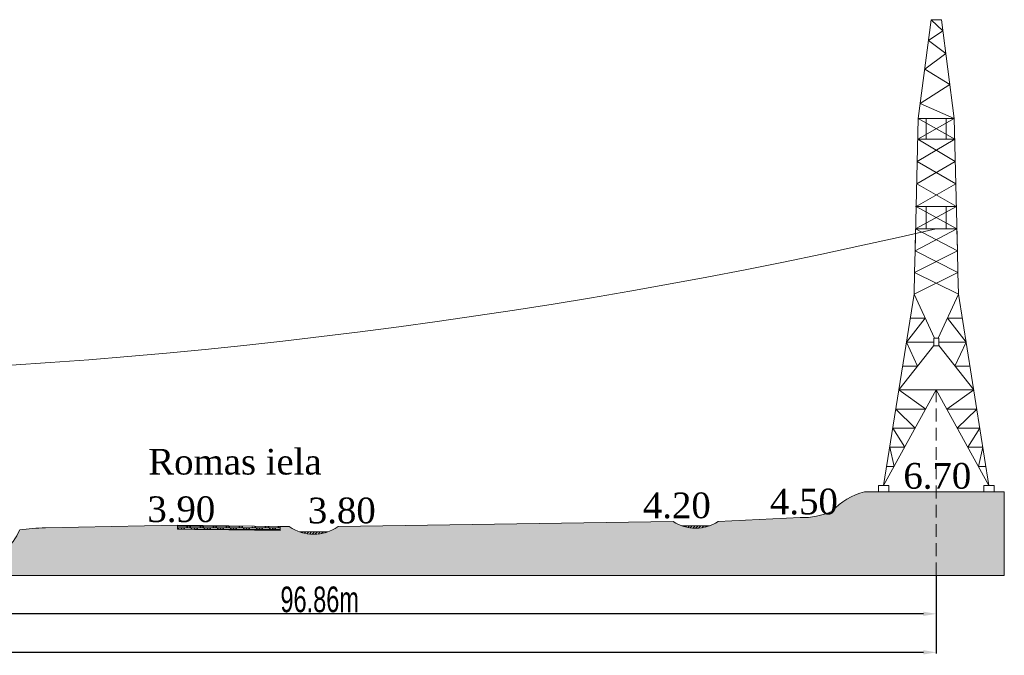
# Model space of a CAD drawing. Header units: metres. Extents: x 479801 to 960259, y 275948 to 557431.
# Tile 43 of 48: x 482843 to 483610, y 276830 to 277326. Entities that reach past the tile are written whole.
import ezdxf

# ---------------------------------------------------------------- set-up
doc = ezdxf.new("R2010")
doc.units = ezdxf.units.M
doc.linetypes.add('( Dashed )', pattern=[0.75, 0.5, -0.25])
doc.linetypes.add('ADTI_0', pattern=[2, 1, 1])
doc.layers.get('0').update_dxf_attribs({"linetype": 'ADTI_0', "lineweight": 9})
doc.layers.get('Defpoints').update_dxf_attribs({"lineweight": 9})
doc.styles.get("Standard").update_dxf_attribs({"font": 'wromlats.shx'})
doc.styles.add('STANDART', font='ARIALN.TTF', dxfattribs={"width": 0.8})
doc.dimstyles.new('CD-MARIS', dxfattribs={"dimscale": 0, "dimtxt": 2.5, "dimasz": 1.85, "dimexe": 1, "dimexo": 0.7, "dimgap": 0.6, "dimtad": 1, "dimzin": 0, "dimdsep": 46, "dimtxsty": 'STANDART', "dimcen": 5, "dimclrt": 172, "dimadec": 0, "dimazin": 0, "dimtfac": 1, "dimtmove": 1, "dimatfit": 2, "dimfxl": 1, "dimtolj": 1, "dimtzin": 0, "dimarcsym": 0})

# ---------------------------------------------------------------- blocks, each defined once
blk = doc.blocks.new('*D11990')
at = {"color": 18, "linetype": 'ByBlock', "lineweight": -2, "true_color": 0x000000}
for p, q in [((481629.29, 276892.04), (481629.29, 276831.74)), ((483557.29, 276892.04), (483557.29, 276831.74)), ((483547.29, 276832.74), (481639.29, 276832.74))]:
    blk.add_line(p, q, dxfattribs=at)
at = {"color": 18, "true_color": 0x000000}
for points in [[(481639.29, 276834.41), (481639.29, 276831.07), (481629.29, 276832.74)], [(483547.29, 276831.07), (483547.29, 276834.41), (483557.29, 276832.74)]]:
    blk.add_solid(points, dxfattribs=at)
at = {"layer": 'Defpoints', "color": 0}
for p in [(481629.29, 276892.74), (483557.29, 276892.74), (481629.29, 276832.74)]:
    blk.add_point(p, dxfattribs=at)
at = {"color": 18, "insert": (482593.29, 276843.55), "char_height": 20, "attachment_point": 5, "style": 'STANDART'}
blk.add_mtext('\\A1;{\\C18;\\c0;192.80m}', dxfattribs=at)
blk = doc.blocks.new('*D11993')
at = {"color": 18, "linetype": 'ByBlock', "lineweight": -2, "true_color": 0x000000}
for p, q in [((482588.69, 276892.04), (482588.69, 276861.74)), ((483557.29, 276892.04), (483557.29, 276861.74)), ((483547.29, 276862.74), (482598.69, 276862.74))]:
    blk.add_line(p, q, dxfattribs=at)
at = {"color": 18, "true_color": 0x000000}
for points in [[(482598.69, 276864.41), (482598.69, 276861.07), (482588.69, 276862.74)], [(483547.29, 276861.07), (483547.29, 276864.41), (483557.29, 276862.74)]]:
    blk.add_solid(points, dxfattribs=at)
at = {"layer": 'Defpoints', "color": 0}
for p in [(482588.69, 276892.74), (483557.29, 276892.74), (482588.69, 276862.74)]:
    blk.add_point(p, dxfattribs=at)
at = {"color": 18, "insert": (483076.98, 276873.89), "char_height": 20, "attachment_point": 5, "style": 'STANDART'}
blk.add_mtext('\\A1;{\\C18;\\c0;96.86m}', dxfattribs=at)

msp = doc.modelspace()

# ---------------------------------------------------------------- hatches: boundary and pattern name
at = {"true_color": 0x000000}
h = msp.add_hatch(dxfattribs=at)
h.set_pattern_fill('EARTH', color=18, scale=2, angle=45, style=0)
h.paths.add_polyline_path([(482774.70649, 276915.73894), (482776.24426, 276914.10972), (482777.89239, 276912.61772), (482779.36081, 276911.41531), (482781.511, 276909.84349), (482783.83768, 276908.36522), (482788.22852, 276906.11575), (482791.39703, 276904.8755), (482794.05749, 276904.05646), (482795.75752, 276903.6331), (482798.28805, 276903.14127), (482801.07186, 276902.78533), (482803.1942, 276902.64122), (482806.70044, 276902.64122), (482808.7697, 276902.7804), (482811.34112, 276903.09905), (482814.14423, 276903.63471), (482816.20938, 276904.15939), (482819.47234, 276905.22536), (482821.66612, 276906.11575), (482824.0551, 276907.25775), (482826.57677, 276908.6769), (482828.46888, 276909.90186), (482831.44765, 276912.15036), (482834.69805, 276915.14657), (482836.33289, 276916.92342), (482837.9561, 276918.91507), (482839.27307, 276920.73716), (482840.32317, 276922.3555), (482841.29018, 276924.00847), (482842.04837, 276925.44103), (482842.84261, 276927.10612), (482843.29069, 276928.13894), (482844.47628, 276928.30104), (482847.04579, 276928.62296), (482850.16218, 276928.95973), (482852.33224, 276929.15965), (482853.99452, 276929.29366), (482855.69893, 276929.41389), (482860.93814, 276929.6749), (482961.71346, 276931.65006), (482966.29069, 276931.73894), (482966.29069, 276928.73894), (483046.29069, 276927.73894), (483046.29069, 276930.73894), (483053.29069, 276930.73894), (483055.42271, 276929.36216), (483056.93379, 276928.51916), (483058.18963, 276927.89458), (483059.02131, 276927.51665), (483060.11673, 276927.06026), (483061.44539, 276926.56709), (483062.90144, 276926.09927), (483063.99034, 276925.79711), (483065.64683, 276925.41292), (483066.92085, 276925.17765), (483068.57454, 276924.94832), (483070.00833, 276924.81776), (483072.29069, 276924.73894), (483073.83953, 276924.77522), (483075.06735, 276924.85567), (483076.70718, 276925.03506), (483078.515, 276925.32974), (483080.14188, 276925.68405), (483081.74455, 276926.11847), (483082.95179, 276926.50378), (483084.18416, 276926.95073), (483085.58386, 276927.52709), (483086.69813, 276928.04086), (483087.95887, 276928.68441), (483089.02102, 276929.28102), (483090.32538, 276930.08679), (483091.29069, 276930.73894), (483352.29069, 276934.73894), (483353.09652, 276934.21907), (483354.1325, 276933.60002), (483355.25127, 276932.98988), (483356.43193, 276932.40755), (483358.36348, 276931.58171), (483359.35275, 276931.2161), (483360.29718, 276930.90155), (483361.15813, 276930.64325), (483362.42771, 276930.31038), (483363.16653, 276930.14237), (483364.19075, 276929.94003), (483365.51712, 276929.7298), (483366.83078, 276929.57813), (483368.01704, 276929.48885), (483369.88281, 276929.44219), (483370.32588, 276929.44348), (483371.29551, 276929.47486), (483372.03292, 276929.51874), (483372.66412, 276929.5701), (483373.46113, 276929.65323), (483374.06549, 276929.72996), (483374.76639, 276929.83387), (483375.38251, 276929.93857), (483376.26201, 276930.10993), (483377.0891, 276930.29495), (483377.95893, 276930.51495), (483378.76273, 276930.74191), (483379.62857, 276931.01242), (483380.40396, 276931.27817), (483381.26171, 276931.59878), (483381.99487, 276931.89567), (483382.92736, 276932.30477), (483383.60803, 276932.62648), (483384.37432, 276933.01289), (483385.03404, 276933.36692), (483385.88964, 276933.85683), (483386.57922, 276934.27816), (483387.09247, 276934.60783), (483387.29069, 276934.73894), (483436.4806, 276937.04472), (483448.88114, 276937.62599), (483457.0041, 276937.84531), (483459.71663, 276938.10121), (483464.0793, 276938.79588), (483468.18441, 276939.7793), (483472.21383, 276941.07313), (483476.29069, 276942.73894), (483478.06099, 276944.59534), (483480.45537, 276946.83054), (483483.01157, 276948.92136), (483487.00134, 276951.6772), (483490.47764, 276953.65124), (483494.19958, 276955.38449), (483497.42291, 276956.60031), (483501.29069, 276957.73894), (483610.29069, 276957.73894), (483610.29069, 276892.73894), (481576.29069, 276892.73894), (481576.29069, 276935.73894), (481706.29069, 276935.73894), (481712.45907, 276932.35376), (481715.23095, 276930.48608), (481718.78775, 276927.71572), (481721.98183, 276924.80423), (481725.35028, 276921.1918), (481728.79069, 276916.73894), (481731.99097, 276914.05906), (481734.97395, 276912.11136), (481739.17371, 276910.0715), (481742.05886, 276909.0714), (481745.46432, 276908.26271), (481751.28069, 276907.73894), (481937.29069, 276907.73894), (481942.38688, 276907.21989), (481947.29069, 276905.73894), (481949.48132, 276905.25664), (481953.74192, 276904.38983), (481957.10819, 276903.77085), (481960.18801, 276903.25499), (481964.68759, 276902.5872), (481967.97975, 276902.1627), (481973.28684, 276901.59149), (481978.23407, 276901.18384), (481981.14179, 276901.00015), (481982.29069, 276900.93894), (481984.83837, 276900.31727), (481987.21898, 276899.76713), (481990.30122, 276899.09861), (481992.01809, 276898.74747), (481993.71845, 276898.41459), (481995.04827, 276898.16453), (481997.00354, 276897.81315), (481999.46866, 276897.39768), (482001.79465, 276897.03364), (482003.50416, 276896.78332), (482005.61262, 276896.49461), (482007.68942, 276896.23177), (482010.14294, 276895.9487), (482012.0499, 276895.74913), (482015.17079, 276895.46095), (482017.36926, 276895.28651), (482019.58432, 276895.13456), (482022.49079, 276894.97132), (482023.95404, 276894.90465), (482025.50068, 276894.84544), (482028.05259, 276894.77306), (482029.60298, 276894.74445), (482031.52181, 276894.72513), (482033.43958, 276894.72358), (482035.38181, 276894.74012), (482036.45093, 276894.75701), (482037.53698, 276894.77981), (482039.36909, 276894.8312), (482041.56302, 276894.91411), (482043.2978, 276894.99617), (482045.20822, 276895.10342), (482047.31622, 276895.24233), (482049.20729, 276895.38535), (482051.21366, 276895.55616), (482053.29046, 276895.75369), (482055.67078, 276896.0061), (482057.45709, 276896.21383), (482059.60975, 276896.48509), (482061.48878, 276896.74063), (482063.51655, 276897.03611), (482064.89339, 276897.24844), (482067.30359, 276897.64302), (482069.07576, 276897.95182), (482071.1017, 276898.32431), (482073.11594, 276898.71537), (482076.12233, 276899.33773), (482078.07578, 276899.76713), (482080.70344, 276900.37606), (482082.27315, 276900.75709), (482084.20561, 276901.24404), (482085.70776, 276901.63626), (482088.29069, 276902.33894), (482091.76234, 276903.83091), (482094.25186, 276904.8679), (482096.63921, 276905.83684), (482098.29469, 276906.49424), (482100.28706, 276907.26981), (482101.95509, 276907.90611), (482103.82872, 276908.60681), (482105.80846, 276909.33118), (482107.44086, 276909.91618), (482109.49674, 276910.63726), (482110.60508, 276911.0188), (482113.21132, 276911.89622), (482114.9974, 276912.48163), (482116.23796, 276912.88068), (482118.61231, 276913.62728), (482120.18784, 276914.11031), (482122.26027, 276914.73077), (482123.8994, 276915.20955), (482125.75716, 276915.73894)])
h = msp.add_hatch(dxfattribs=at)
h.set_pattern_fill('ASPHALT', color=18, scale=0.4, style=0)
h.paths.add_polyline_path([(483046.29069, 276927.8194), (482966.29069, 276928.73894), (482966.29069, 276931.73894), (483046.29069, 276930.73894)])
h = msp.add_hatch()
h.set_pattern_fill('ANSI31', color=5, scale=0.5, style=0)
h.paths.add_polyline_path([(483083.40204, 276926.66068), (483061.17934, 276926.66068, 0.172953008)])
h = msp.add_hatch()
h.set_pattern_fill('ANSI31', color=5, scale=0.5, style=0)
h.paths.add_polyline_path([(483380.58001, 276931.34167), (483359.00137, 276931.34167, 0.176352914)])

# ---------------------------------------------------------------- linework, layer by layer
at = {"color": 18, "true_color": 0x000000}
for p, q in [((483549.45938, 277248.73894), (483549.45938, 277232.73894)), ((483565.122, 277248.73894), (483565.122, 277232.73894)), ((483549.45938, 277180.23894), (483549.45938, 277162.73894)), ((483565.122, 277180.23894), (483565.122, 277162.73894)), ((483501.29069, 276957.73894), (483610.29069, 276957.73894)), ((483091.29069, 276930.73894), (483352.29069, 276934.73894)), ((483387.29069, 276934.73894), (483451.29069, 276937.73894)), ((482863.29069, 276929.73894), (482966.29069, 276931.73894)), ((482966.29069, 276931.73894), (483046.29069, 276930.73894)), ((482966.29069, 276931.73894), (482966.29069, 276928.73894)), ((482966.29069, 276928.73894), (483046.29069, 276927.73894)), ((483046.29069, 276930.73894), (483053.29069, 276930.73894)), ((483046.29069, 276930.73894), (483046.29069, 276927.73894)), ((482843.29069, 276892.73894), (482773.29069, 276892.73894)), ((482843.29069, 276892.73894), (482966.29069, 276892.73894)), ((482843.29069, 276892.73894), (482853.29069, 276892.73894)), ((482853.29069, 276892.73894), (482863.29069, 276892.73894)), ((482966.29069, 276892.73894), (483046.29069, 276892.73894)), ((483046.29069, 276892.73894), (483053.29069, 276892.73894)), ((483053.29069, 276892.73894), (483091.29069, 276892.73894)), ((483091.29069, 276892.73894), (483352.29069, 276892.73894)), ((483352.29069, 276892.73894), (483387.29069, 276892.73894)), ((483387.29069, 276892.73894), (483451.29069, 276892.73894)), ((483501.29069, 276892.73894), (483451.29069, 276892.73894)), ((483476.29069, 276892.73894), (483501.29069, 276892.73894)), ((483501.29069, 276892.73894), (483516.29069, 276892.73894)), ((483610.29069, 276892.73894), (483516.29069, 276892.73894))]:
    msp.add_line(p, q, dxfattribs=at)
at = {"color": 18, "lineweight": 0, "true_color": 0x000000}
msp.add_line((483610.29069, 276957.73894), (483610.29069, 276892.73894), dxfattribs=at)
at = {"color": 5}
for p, q in [((483061.17934, 276926.66068), (483083.40204, 276926.66068)), ((483359.00137, 276931.34167), (483380.58001, 276931.34167))]:
    msp.add_line(p, q, dxfattribs=at)
at = {"color": 18, "lineweight": 0, "ltscale": 100, "true_color": 0x000000}
for points in [[(483557.29069, 277325.73894), (483553.29069, 277325.73894), (483543.29069, 277248.73894)], [(483571.29069, 277248.73894), (483544.80695, 277260.41412), (483567.85659, 277275.18154), (483548.29069, 277287.23894), (483564.71586, 277299.36515), (483551.18138, 277309.49727), (483562.40541, 277317.15558), (483553.29069, 277325.73894)], [(483557.29069, 277325.73894), (483561.29069, 277325.73894), (483571.29069, 277248.73894)], [(483543.29069, 277248.73894), (483540.79069, 277145.73894)], [(483571.29069, 277248.73894), (483542.90234, 277232.73894)], [(483571.29069, 277248.73894), (483543.29069, 277248.73894)], [(483571.67904, 277232.73894), (483543.29069, 277248.73894)], [(483571.29069, 277248.73894), (483573.79069, 277145.73894)], [(483541.62807, 277180.23894), (483572.52855, 277197.73894), (483542.47758, 277215.23894), (483571.67904, 277232.73894)], [(483572.95331, 277180.23894), (483542.05282, 277197.73894), (483572.1038, 277215.23894), (483542.90234, 277232.73894)], [(483571.67904, 277232.73894), (483542.90234, 277232.73894)], [(483572.95331, 277180.23894), (483541.20331, 277162.73894)], [(483573.37807, 277180.23894), (483541.20331, 277180.23894)], [(483573.37807, 277162.73894), (483541.62807, 277180.23894)], [(483540.79069, 277145.73894), (483573.37807, 277162.73894)], [(483541.20331, 277162.73894), (483540.79069, 277145.73894)], [(483573.37807, 277162.73894), (483541.20331, 277162.73894)], [(483573.79069, 277145.73894), (483541.20331, 277162.73894)], [(483573.37807, 277162.73894), (483573.79069, 277145.73894)], [(483540.37807, 277128.73894), (483573.79069, 277145.73894)], [(483540.79069, 277145.73894), (483540.37807, 277128.73894)], [(483574.20331, 277128.73894), (483540.79069, 277145.73894)], [(483573.79069, 277145.73894), (483574.20331, 277128.73894)], [(483539.96545, 277111.73894), (483574.20331, 277128.73894)], [(483540.37807, 277128.73894), (483539.96545, 277111.73894)], [(483574.61593, 277111.73894), (483540.37807, 277128.73894)], [(483574.20331, 277128.73894), (483574.61593, 277111.73894)], [(483539.96545, 277111.73894), (483516.29069, 276962.73894)], [(483555.89537, 277077.48894), (483539.96545, 277111.73894)], [(483558.68601, 277077.48894), (483574.61593, 277111.73894)], [(483574.61593, 277111.73894), (483598.29069, 276962.73894)], [(483548.62807, 277093.11394), (483534.04676, 277074.48894)], [(483537.0061, 277093.11394), (483548.62807, 277093.11394)], [(483565.95331, 277093.11394), (483577.57528, 277093.11394)], [(483565.95331, 277093.11394), (483580.53462, 277074.48894)], [(483528.12807, 277037.23894), (483555.29069, 277071.9343)], [(483534.04676, 277074.48894), (483555.29069, 277074.48894)], [(483542.70938, 277055.86394), (483534.04676, 277074.48894)], [(483559.29069, 277077.48894), (483555.29069, 277077.48894)], [(483555.29069, 277077.48894), (483555.29069, 277071.48894)], [(483559.29069, 277071.48894), (483555.29069, 277071.48894)], [(483559.29069, 277077.48894), (483559.29069, 277071.48894)], [(483559.29069, 277074.48894), (483580.53462, 277074.48894)], [(483586.45331, 277037.23894), (483559.29069, 277071.9343)], [(483571.872, 277055.86394), (483580.53462, 277074.48894)], [(483531.08741, 277055.86394), (483542.70938, 277055.86394)], [(483571.872, 277055.86394), (483583.49397, 277055.86394)], [(483516.29069, 276962.73894), (483557.29069, 277037.23894)], [(483549.09069, 277022.33894), (483528.12807, 277037.23894)], [(483586.45331, 277037.23894), (483528.12807, 277037.23894)], [(483598.29069, 276962.73894), (483557.29069, 277037.23894)], [(483586.45331, 277037.23894), (483565.49069, 277022.33894)], [(483525.76059, 277022.33894), (483549.09069, 277022.33894)], [(483525.76059, 277022.33894), (483540.89069, 277007.43894)], [(483565.49069, 277022.33894), (483588.82079, 277022.33894)], [(483588.82079, 277022.33894), (483573.69069, 277007.43894)], [(483523.39312, 277007.43894), (483540.89069, 277007.43894)], [(483523.39312, 277007.43894), (483532.69069, 276992.53894)], [(483573.69069, 277007.43894), (483591.18826, 277007.43894)], [(483591.18826, 277007.43894), (483581.89069, 276992.53894)], [(483521.02564, 276992.53894), (483532.69069, 276992.53894)], [(483521.02564, 276992.53894), (483524.49069, 276977.63894)], [(483581.89069, 276992.53894), (483593.55574, 276992.53894)], [(483593.55574, 276992.53894), (483590.09069, 276977.63894)], [(483518.65816, 276977.63894), (483524.49069, 276977.63894)], [(483590.09069, 276977.63894), (483595.92321, 276977.63894)], [(483512.29069, 276962.73894), (483520.29069, 276962.73894)], [(483512.29069, 276962.73894), (483512.29069, 276957.73894)], [(483520.29069, 276962.73894), (483520.29069, 276957.73894)], [(483594.29069, 276962.73894), (483602.29069, 276962.73894)], [(483594.29069, 276962.73894), (483594.29069, 276957.73894)], [(483602.29069, 276962.73894), (483602.29069, 276957.73894)]]:
    msp.add_lwpolyline(points, dxfattribs=at)
at = {"color": 18, "linetype": '( Dashed )', "lineweight": 0, "ltscale": 20, "true_color": 0x000000}
msp.add_lwpolyline([(483557.29069, 276892.73894), (483557.29069, 277037.23894)], dxfattribs=at)
at = {"color": 18, "true_color": 0x000000}
for centre, radius, start, end in [((482543.2206, 281539.69968), 4492.897, 258.26317501, 283.04434827), ((483513.54069, 276908.98894), 50.26554, 104.10535776, 137.8221553), ((483453.10736, 276993.65561), 55.94617, 268.13918211, 294.48068284), ((483369.79069, 276960.98045), 31.54151, 236.30137718, 303.69862282), ((482804.94732, 276944.16012), 41.55589, 223.15124588, 337.32315075), ((482866.69736, 276761.35561), 168.41779, 91.159028, 97.98881452), ((483072.29069, 276957.82227), 33.08333, 234.94886325, 305.05113675)]:
    msp.add_arc(centre, radius, start, end, dxfattribs=at)

# ---------------------------------------------------------------- texts
at = {"color": 18, "true_color": 0x000000, "char_height": 20, "attachment_point": 5}
for s, insert, width in [('{\\fTimes New Roman|b0|i0|c1|p0;Romas iela}', (483010.99701, 276981.172), 188.3776581), ('{\\fTimes New Roman|b0|i0|c1|p0;6.70}', (483558.09909, 276970.07237), 30.4815133), ('{\\fTimes New Roman|b0|i0|c1|p0;4.20}', (483355.21095, 276947.07237), 30.4815133), ('{\\fTimes New Roman|b0|i0|c1|p0;4.50}', (483454.21095, 276950.07237), 30.4815133), ('{\\fTimes New Roman|b0|i0|c1|p0;3.90}', (482969.21095, 276944.07237), 30.4815133), ('{\\fTimes New Roman|b0|i0|c1|p0;3.80}', (483094.21095, 276943.07237), 30.4815133)]:
    msp.add_mtext(s, dxfattribs=dict(at, insert=insert, width=width))

# ---------------------------------------------------------------- dimensions: what is measured, and where the dimension line sits
at = {"color": 18, "linetype": 'ByBlock', "true_color": 0x000000}
for base, p2, text, picture, middle in [((481629.29069, 276832.73894), (481629.29069, 276892.73894), '{\\C18;\\c0;192.80m}', '*D11990', (482593.29069, 276832.73894)), ((482588.69069, 276862.73894), (482588.69069, 276892.73894), '{\\C18;\\c0;96.86m}', '*D11993', (483076.98011, 276863.07538))]:
    dim = msp.add_linear_dim(base=base, p1=(483557.29069, 276892.73894), p2=p2, angle=180, text=text, dimstyle='CD-MARIS', override={"dimscale": 1, "dimtxt": 20, "dimasz": 10, "dimclrt": 18}, dxfattribs=at)
    dim.commit()
    dim.dimension.update_dxf_attribs({"geometry": picture, "text_midpoint": middle, "dimtype": 161})

doc.saveas('drawing.dxf')
